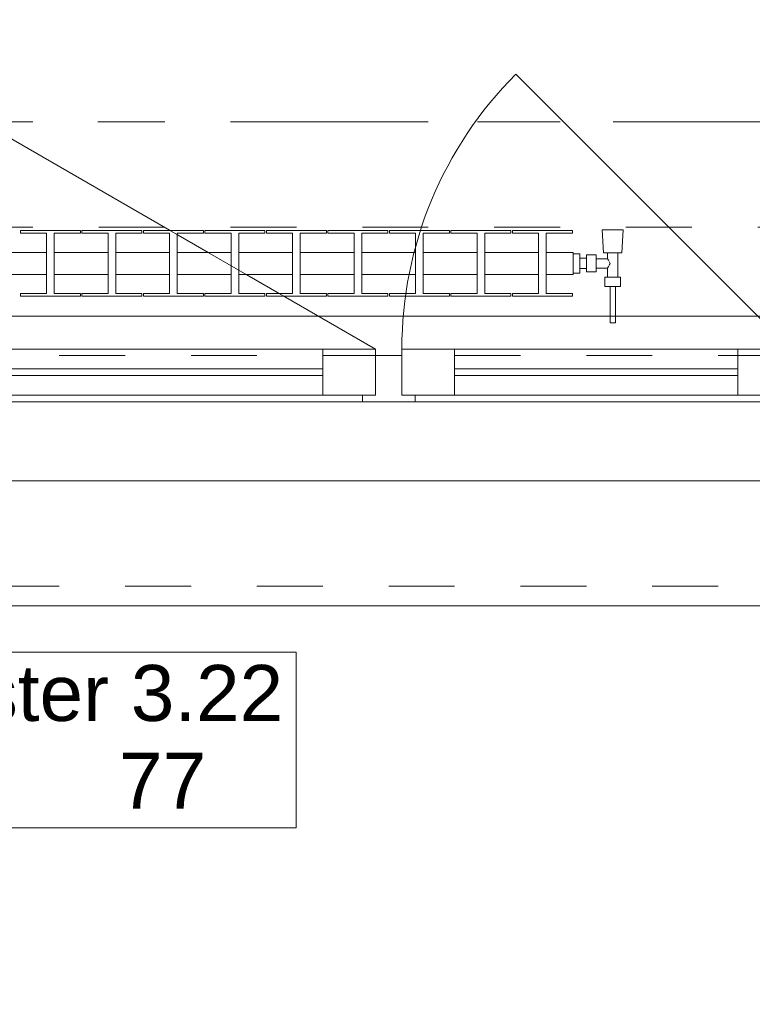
# Model space of a CAD drawing. Header units: metres. Extents: x -4 to 99, y -11 to 17.
# Tile 137 of 256: x 13.06 to 14.17, y -0.79 to 0.7. Entities that reach past the tile are written whole.
import ezdxf

# ---------------------------------------------------------------- set-up
doc = ezdxf.new("R2010")
doc.units = ezdxf.units.M
doc.header["$MEASUREMENT"] = 0
for name, pattern in [('Achse', [0.2, 0.1, -0.05, 0, -0.05]), ('Strichlinie doppelt', [0.546806, 0.264583, -0.105833, 0.070556, -0.105833]), ('Strichlinie eng', [0.115, 0.075, -0.04]), ('Untersicht', [0.1, 0.075, -0.025]), ('Wipeout_Contour', [1, 0, -1])]:
    doc.linetypes.add(name, pattern=pattern)
for name, color, linetype in [('152 - Bemaßung_ Beschriftung.Ausbau', 7, 'Continuous'), ('451 - Universal.Achsen Raster', 7, 'Continuous'), ('603 - Struktur.Bodenplatte_ Decke Roh', 7, 'Continuous'), ('604 - Struktur.Wand Aussen', 7, 'Continuous'), ('608 - Struktur.Träger', 7, 'Continuous'), ('650 - Abdeckung.Fußboden Aufbau', 7, 'Continuous'), ('801 - HKLSE.Heizung_ Klima_ Lüftung', 7, 'Continuous'), ('Neubau_653 - Abdeckung.TB Verkofferung', 7, 'Continuous')]:
    doc.layers.add(name, color=color, linetype=linetype)
doc.styles.add('ERSTELLTER_STIL_2', font='txt')
doc.dimstyles.new('ERSTELLTER_STIL__1', dxfattribs={"dimtxt": 0.1, "dimasz": 0.0532, "dimexe": 0.18, "dimexo": 0.0625, "dimgap": 0, "dimtad": 1, "dimzin": 0, "dimdsep": 46, "dimtxsty": 'ERSTELLTER_STIL_2', "dimblk": 'ARROWHEAD_2', "dimblk1": 'ARROWHEAD_2', "dimblk2": 'ARROWHEAD_2', "dimcen": 0.09, "dimse1": 1, "dimse2": 1, "dimclrd": 7, "dimclre": 7, "dimclrt": 7, "dimazin": 0, "dimtfac": 1, "dimtdec": 4, "dimtmove": 0, "dimatfit": 3, "dimfxl": 1, "dimtolj": 1, "dimtzin": 0, "dimarcsym": 0})
doc.dimstyles.new('ERSTELLTER_STIL__2', dxfattribs={"dimtxt": 0.1, "dimasz": 0.0532, "dimexe": 0.18, "dimexo": 0.0625, "dimgap": 0, "dimtad": 1, "dimtih": 1, "dimtoh": 1, "dimzin": 0, "dimdsep": 46, "dimtxsty": 'ERSTELLTER_STIL_2', "dimblk": 'ARROWHEAD_2', "dimblk1": 'ARROWHEAD_2', "dimblk2": 'ARROWHEAD_2', "dimcen": 0.09, "dimse1": 1, "dimse2": 1, "dimclrd": 7, "dimclre": 7, "dimclrt": 7, "dimazin": 0, "dimtfac": 1, "dimtdec": 4, "dimtmove": 0, "dimatfit": 3, "dimfxl": 1, "dimtolj": 1, "dimtzin": 0, "dimarcsym": 0})
doc.dimstyles.new('ERSTELLTER_STIL__4', dxfattribs={"dimtxt": 0.1, "dimasz": 0.0532, "dimexe": 0.18, "dimexo": 0.0625, "dimgap": 0, "dimtad": 1, "dimzin": 0, "dimdsep": 46, "dimtxsty": 'ERSTELLTER_STIL_2', "dimblk": 'ARROWHEAD_2', "dimblk1": 'ARROWHEAD_2', "dimblk2": 'ARROWHEAD_2', "dimcen": 0.09, "dimse1": 1, "dimse2": 1, "dimclrd": 7, "dimclre": 7, "dimclrt": 7, "dimazin": 0, "dimtfac": 1, "dimtdec": 4, "dimtmove": 2, "dimatfit": 3, "dimfxl": 1, "dimtolj": 1, "dimtzin": 0, "dimarcsym": 0})

# ---------------------------------------------------------------- blocks, each defined once
blk = doc.blocks.new('*D363')
at = {"layer": '152 - Bemaßung_ Beschriftung.Ausbau', "color": 7, "linetype": 'Continuous', "lineweight": 5}
for p, q in [((-1.675, 0.005), (-1.675, 0.245)), ((-1.71, 0.0252), (-1.64, -0.0152)), ((-1.6225, 0.005), (-1.7275, 0.005)), ((-1.675, -0.145), (-1.675, 0.005)), ((-1.71, -0.1248), (-1.64, -0.1652)), ((-1.6225, -0.145), (-1.7275, -0.145)), ((-1.675, -0.1792), (-1.675, -0.145))]:
    blk.add_line(p, q, dxfattribs=at)
at = {"layer": '152 - Bemaßung_ Beschriftung.Ausbau', "color": 7, "lineweight": 5, "insert": (-1.6866, -0.1459), "char_height": 0.1, "attachment_point": 7, "rotation": 90, "style": 'ERSTELLTER_STIL_2'}
blk.add_mtext('\\A1;{\\pql;\\fArial|b0|i0|c0|p38;15}', dxfattribs=at)
blk = doc.blocks.new('ARROWHEAD_2')
at = {"color": 0, "linetype": 'Continuous', "lineweight": 0}
for p, q in [((-0.378, -0.655), (0.378, 0.655)), ((0, 0), (-1, 0))]:
    blk.add_line(p, q, dxfattribs=at)
blk = doc.blocks.new('*D364')
at = {"layer": '152 - Bemaßung_ Beschriftung.Ausbau', "color": 7, "linetype": 'Continuous', "lineweight": 5}
blk.add_line((-1.71, 0.0252), (-1.64, -0.0152), dxfattribs=at)
blk = doc.blocks.new('*D369')
at = {"layer": '152 - Bemaßung_ Beschriftung.Ausbau', "color": 7, "linetype": 'Continuous', "lineweight": 5}
for p, q in [((-2.175, 0.005), (-2.175, 0.245)), ((-2.21, 0.0252), (-2.14, -0.0152)), ((-2.1225, 0.005), (-2.2275, 0.005)), ((-2.175, -0.145), (-2.175, 0.005)), ((-2.21, -0.1248), (-2.14, -0.1652)), ((-2.1225, -0.145), (-2.2275, -0.145)), ((-2.175, -0.1792), (-2.175, -0.145))]:
    blk.add_line(p, q, dxfattribs=at)
at = {"layer": '152 - Bemaßung_ Beschriftung.Ausbau', "color": 7, "lineweight": 5, "insert": (-2.1845, -0.1451), "char_height": 0.1, "attachment_point": 7, "rotation": 90, "style": 'ERSTELLTER_STIL_2'}
blk.add_mtext('\\A1;{\\pql;\\fArial|b0|i0|c0|p38;15}', dxfattribs=at)
blk = doc.blocks.new('*D370')
at = {"layer": '152 - Bemaßung_ Beschriftung.Ausbau', "color": 7, "linetype": 'Continuous', "lineweight": 5}
for p, q in [((-2.21, 0.2702), (-2.14, 0.2298)), ((-2.14, 0.2248), (-2.21, 0.2652)), ((-2.1225, 0.245), (-2.2275, 0.245)), ((-2.175, 0.005), (-2.175, 0.245)), ((-2.21, 0.0252), (-2.14, -0.0152))]:
    blk.add_line(p, q, dxfattribs=at)
at = {"layer": '152 - Bemaßung_ Beschriftung.Ausbau', "color": 7, "lineweight": 5, "insert": (-2.195, 0.0491), "char_height": 0.1, "attachment_point": 7, "rotation": 90, "style": 'ERSTELLTER_STIL_2'}
blk.add_mtext('\\A1;{\\pql;\\fArial|b0|i0|c0|p38;24}', dxfattribs=at)
blk = doc.blocks.new('*D391')
at = {"layer": '152 - Bemaßung_ Beschriftung.Ausbau', "color": 7, "linetype": 'Continuous', "lineweight": 5}
for p, q in [((11.92, -4.1125), (11.92, -4.0075)), ((14.32, -4.1125), (14.32, -4.0075)), ((11.9402, -4.025), (11.8998, -4.095)), ((14.3402, -4.025), (14.2998, -4.095)), ((10.72, -4.06), (11.92, -4.06)), ((11.92, -4.06), (14.32, -4.06)), ((14.32, -4.06), (15.52, -4.06))]:
    blk.add_line(p, q, dxfattribs=at)
at = {"layer": '152 - Bemaßung_ Beschriftung.Ausbau', "color": 7, "lineweight": 5, "char_height": 0.1, "attachment_point": 7, "style": 'ERSTELLTER_STIL_2'}
for s, insert in [('\\A1;{\\pql;\\fArial|b0|i0|c0|p38;2,40}', (12.987, -4.04)), ('\\A1;{\\pql;\\fArial|b0|i0|c0|p38;2,01}', (12.987, -4.18))]:
    blk.add_mtext(s, dxfattribs=dict(at, insert=insert))
blk = doc.blocks.new('*D429')
at = {"layer": '152 - Bemaßung_ Beschriftung.Ausbau', "color": 7, "linetype": 'Continuous', "lineweight": 5}
for p, q in [((11.4, -4.6125), (11.4, -4.5075)), ((18.47, -4.6125), (18.47, -4.5075)), ((11.4202, -4.525), (11.3798, -4.595)), ((18.4902, -4.525), (18.4498, -4.595)), ((11.27, -4.56), (11.4, -4.56)), ((11.4, -4.56), (18.47, -4.56))]:
    blk.add_line(p, q, dxfattribs=at)
at = {"layer": '152 - Bemaßung_ Beschriftung.Ausbau', "color": 7, "lineweight": 5, "char_height": 0.1, "attachment_point": 7, "style": 'ERSTELLTER_STIL_2'}
for s, insert in [('\\A1;{\\pql;\\fArial|b0|i0|c0|p38;7,07}', (14.7261, -4.54)), ('\\A1;{\\pql;\\fArial|b0|i0|c0|p38;12}', (18.298, -4.54))]:
    blk.add_mtext(s, dxfattribs=dict(at, insert=insert))
blk = doc.blocks.new('*D466')
at = {"layer": '152 - Bemaßung_ Beschriftung.Ausbau', "color": 7, "linetype": 'Continuous', "lineweight": 5}
for p, q in [((11.48, -5.1125), (11.48, -5.0075)), ((14.78, -5.1125), (14.78, -5.0075)), ((11.5002, -5.025), (11.4598, -5.095)), ((14.8002, -5.025), (14.7598, -5.095)), ((11.18, -5.06), (11.48, -5.06)), ((11.48, -5.06), (14.78, -5.06)), ((14.78, -5.06), (15.08, -5.06))]:
    blk.add_line(p, q, dxfattribs=at)
at = {"layer": '152 - Bemaßung_ Beschriftung.Ausbau', "color": 7, "lineweight": 5, "insert": (12.997, -5.04), "char_height": 0.1, "attachment_point": 7, "style": 'ERSTELLTER_STIL_2'}
blk.add_mtext('\\A1;{\\pql;\\fArial|b0|i0|c0|p38;3,30}', dxfattribs=at)
blk = doc.blocks.new('*D497')
at = {"layer": '152 - Bemaßung_ Beschriftung.Ausbau', "color": 7, "linetype": 'Continuous', "lineweight": 5}
for p, q in [((-0.165, -5.6125), (-0.165, -5.5075)), ((62.425, -5.6125), (62.425, -5.5075)), ((-0.1448, -5.525), (-0.1852, -5.595)), ((62.4048, -5.595), (62.4452, -5.525)), ((-0.1992, -5.56), (-0.165, -5.56)), ((-0.165, -5.56), (62.425, -5.56)), ((62.425, -5.56), (62.4593, -5.56))]:
    blk.add_line(p, q, dxfattribs=at)
at = {"layer": '152 - Bemaßung_ Beschriftung.Ausbau', "color": 7, "lineweight": 5, "insert": (30.959, -5.54), "char_height": 0.1, "attachment_point": 7, "style": 'ERSTELLTER_STIL_2'}
blk.add_mtext('\\A1;{\\pql;\\fArial|b0|i0|c0|p38;62,59}', dxfattribs=at)

msp = doc.modelspace()

# ---------------------------------------------------------------- linework, layer by layer
at = {"layer": '451 - Universal.Achsen Raster', "color": 160, "linetype": 'Strichlinie doppelt', "lineweight": 9, "true_color": 0x3232ff}
msp.add_line((64.935, 0.55), (-3.175, 0.55), dxfattribs=at)
at = {"layer": '603 - Struktur.Bodenplatte_ Decke Roh', "color": 7, "linetype": 'Continuous', "lineweight": 18, "flags": 128}
msp.add_lwpolyline([(-0.015, 0.005), (43.73, 0.005)], dxfattribs=at)
at = {"layer": '604 - Struktur.Wand Aussen', "color": 7, "linetype": 'Continuous', "lineweight": 13}
for p, q in [((12.72, 0.205), (13.52, 0.205)), ((13.52, 0.135), (13.52, 0.205)), ((13.52, 0.205), (13.6, 0.205)), ((13.6, 0.205), (13.6, 0.135)), ((13.6, 0.135), (13.6, 0.195)), ((13.6, 0.195), (13.62, 0.195)), ((13.62, 0.195), (13.64, 0.195)), ((13.64, 0.135), (13.64, 0.205)), ((13.64, 0.205), (13.72, 0.205)), ((13.64, 0.195), (13.64, 0.135)), ((13.72, 0.205), (14.15, 0.205)), ((13.72, 0.205), (13.72, 0.135)), ((14.15, 0.135), (14.15, 0.205)), ((14.15, 0.205), (14.23, 0.205)), ((12.72, 0.175), (13.52, 0.175)), ((13.52, 0.165), (12.72, 0.165)), ((13.72, 0.175), (14.15, 0.175)), ((14.15, 0.165), (13.72, 0.165)), ((13.52, 0.135), (12.72, 0.135)), ((13.6, 0.135), (13.52, 0.135)), ((13.58, 0.125), (13.58, 0.135)), ((13.58, 0.135), (13.6, 0.135)), ((13.64, 0.135), (13.66, 0.135)), ((13.72, 0.135), (13.64, 0.135)), ((13.66, 0.135), (13.66, 0.125)), ((14.15, 0.135), (13.72, 0.135)), ((14.23, 0.135), (14.15, 0.135)), ((13.58, 0.125), (12.66, 0.125)), ((13.62, 0.125), (13.58, 0.125)), ((13.66, 0.125), (13.62, 0.125)), ((14.21, 0.125), (13.66, 0.125))]:
    msp.add_line(p, q, dxfattribs=at)
at = {"layer": '604 - Struktur.Wand Aussen', "color": 7, "linetype": 'Strichlinie eng', "lineweight": 9}
msp.add_line((12.02, -0.155), (14.22, -0.155), dxfattribs=at)
at = {"layer": '604 - Struktur.Wand Aussen', "color": 7, "linetype": 'Continuous', "lineweight": 9}
msp.add_line((12.02, -0.185), (14.22, -0.185), dxfattribs=at)
at = {"layer": '604 - Struktur.Wand Aussen', "color": 7, "linetype": 'Continuous', "lineweight": 9, "flags": 128}
msp.add_lwpolyline([(12.7606, -0.5221), (13.4794, -0.5221), (13.4794, -0.3886), (13.4794, -0.255), (12.7606, -0.255), (12.7606, -0.3886)], close=True, dxfattribs=at)
at = {"layer": '608 - Struktur.Träger', "color": 7, "linetype": 'Achse', "lineweight": 9}
msp.add_line((0.38, 0.55), (61.88, 0.55), dxfattribs=at)
at = {"layer": '650 - Abdeckung.Fußboden Aufbau', "color": 7, "linetype": 'Continuous', "lineweight": 13, "flags": 128}
msp.add_lwpolyline([(11.4, 0.71), (11.49, 0.71), (11.49, 0.255), (14.77, 0.255), (14.77, 0.71), (14.845, 0.71), (14.845, 5.48), (13.79, 5.48), (13.79, 5.805), (13.74, 5.805)], dxfattribs=at)
at = {"layer": 'Neubau_653 - Abdeckung.TB Verkofferung', "color": 1, "linetype": 'Untersicht', "lineweight": 9}
msp.add_line((7.92, 0.195), (29.23, 0.195), dxfattribs=at)

# ---------------------------------------------------------------- texts
at = {"layer": '604 - Struktur.Wand Aussen', "color": 7, "lineweight": 9, "char_height": 0.085, "style": 'ERSTELLTER_STIL_2'}
for s, insert, attachment_point in [('\\A1;{\\pql;\\pt0;\\fArial|b0|i0|c0|p38;Fenster 3.22}', (12.7932, -0.3609), 7), ('\\A1;{\\pql;\\pt0;\\fArial|b0|i0|c0|p38;}', (13.3399, -0.3886), 1), ('\\A1;{\\pql;\\pt0,0.05;\\fArial|b0|i0|c0|p38;77\\fArial|b0|i0|c0|p38;\\A1{\\H.66x;\\S^  ;}\\fArial|b0|i0|c0|p38;\\fArial|b0|i0|c0|p38;\\A1{\\H.66x;\\S^  ;}}', (13.2109, -0.408), 1)]:
    msp.add_mtext(s, dxfattribs=dict(at, insert=insert, attachment_point=attachment_point))

# ---------------------------------------------------------------- dimensions: what is measured, and where the dimension line sits
at = {"layer": '152 - Bemaßung_ Beschriftung.Ausbau', "color": 7, "linetype": 'Continuous', "lineweight": 5}
for base, p1, p2, picture, middle in [((14.32, -4.06), (11.92, 0.125), (14.32, 0.125), '*D391', (13.1169, -3.99)), ((62.425, -5.56), (-0.165, -0.145), (62.425, -0.145), '*D497', (31.127, -5.49))]:
    dim = msp.add_linear_dim(base=base, p1=p1, p2=p2, dimstyle='ERSTELLTER_STIL__2', dxfattribs=at)
    dim.commit()
    dim.dimension.update_dxf_attribs({"geometry": picture, "text_midpoint": middle, "dimtype": 160})
dim = msp.add_linear_dim(base=(-1.675, 0.005), p1=(62.275025, 0.005), p2=(-0.015, 0.005), angle=90, dimstyle='ERSTELLTER_STIL__1', dxfattribs=at)
dim.commit()
dim.dimension.update_dxf_attribs({"geometry": '*D364', "text_midpoint": (-1.7450000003, 0.001853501), "dimtype": 160, "text_rotation": 90})

# ---------------------------------------------------------------- next in the draw order: wipeouts: each hides what was drawn before it
at = {"color": 254, "linetype": 'Wipeout_Contour', "lineweight": 0, "ltscale": 3223.73449}
msp.add_wipeout([(13.9, 0.3183), (13.9, 0.3517), (13.8592, 0.3517), (13.8592, 0.3808), (13.8988, 0.3808), (13.8988, 0.385), (13.8078, 0.385), (13.8078, 0.3808), (13.8475, 0.3808), (13.8475, 0.3517), (13.7658, 0.3517), (13.7658, 0.3808), (13.8055, 0.3808), (13.8055, 0.385), (13.7145, 0.385), (13.7145, 0.3808), (13.7542, 0.3808), (13.7542, 0.3517), (13.6725, 0.3517), (13.6725, 0.3808), (13.7122, 0.3808), (13.7122, 0.385), (13.6212, 0.385), (13.6212, 0.3808), (13.6608, 0.3808), (13.6608, 0.3517), (13.5792, 0.3517), (13.5792, 0.3808), (13.6188, 0.3808), (13.6188, 0.385), (13.5278, 0.385), (13.5278, 0.3808), (13.5675, 0.3808), (13.5675, 0.3517), (13.4858, 0.3517), (13.4858, 0.3808), (13.5255, 0.3808), (13.5255, 0.385), (13.4345, 0.385), (13.4345, 0.3808), (13.4742, 0.3808), (13.4742, 0.3517), (13.3925, 0.3517), (13.3925, 0.3808), (13.4322, 0.3808), (13.4322, 0.385), (13.3412, 0.385), (13.3412, 0.3808), (13.3808, 0.3808), (13.3808, 0.3517), (13.2992, 0.3517), (13.2992, 0.3808), (13.3388, 0.3808), (13.3388, 0.385), (13.2478, 0.385), (13.2478, 0.3808), (13.2875, 0.3808), (13.2875, 0.3517), (13.2058, 0.3517), (13.2058, 0.3808), (13.2455, 0.3808), (13.2455, 0.385), (13.1545, 0.385), (13.1545, 0.3808), (13.1942, 0.3808), (13.1942, 0.3517), (13.1125, 0.3517), (13.1125, 0.3808), (13.1522, 0.3808), (13.1522, 0.385), (13.0612, 0.385), (13.0612, 0.3808), (13.1008, 0.3808), (13.1008, 0.3517), (13.0192, 0.3517), (13.0192, 0.3808), (13.0588, 0.3808), (13.0588, 0.385), (12.9678, 0.385), (12.9678, 0.3808), (13.0075, 0.3808), (13.0075, 0.3517), (12.9258, 0.3517), (12.9258, 0.3808), (12.9655, 0.3808), (12.9655, 0.385), (12.8745, 0.385), (12.8745, 0.3808), (12.9142, 0.3808), (12.9142, 0.3517), (12.8325, 0.3517), (12.8325, 0.3808), (12.8722, 0.3808), (12.8722, 0.385), (12.7812, 0.385), (12.7812, 0.3808), (12.8208, 0.3808), (12.8208, 0.3517), (12.7392, 0.3517), (12.7392, 0.3808), (12.7788, 0.3808), (12.7788, 0.385), (12.6878, 0.385), (12.6878, 0.3808), (12.7275, 0.3808), (12.7275, 0.3517), (12.6458, 0.3517), (12.6458, 0.3808), (12.6855, 0.3808), (12.6855, 0.385), (12.5945, 0.385), (12.5945, 0.3808), (12.6342, 0.3808), (12.6342, 0.3517), (12.5525, 0.3517), (12.5525, 0.3808), (12.5922, 0.3808), (12.5922, 0.385), (12.5012, 0.385), (12.5012, 0.3808), (12.5408, 0.3808), (12.5408, 0.3517), (12.5, 0.3517), (12.5, 0.3183), (12.5408, 0.3183), (12.5408, 0.2892), (12.5012, 0.2892), (12.5012, 0.285), (12.5922, 0.285), (12.5922, 0.2892), (12.5525, 0.2892), (12.5525, 0.3183), (12.6342, 0.3183), (12.6342, 0.2892), (12.5945, 0.2892), (12.5945, 0.285), (12.6855, 0.285), (12.6855, 0.2892), (12.6458, 0.2892), (12.6458, 0.3183), (12.7275, 0.3183), (12.7275, 0.2892), (12.6878, 0.2892), (12.6878, 0.285), (12.7788, 0.285), (12.7788, 0.2892), (12.7392, 0.2892), (12.7392, 0.3183), (12.8208, 0.3183), (12.8208, 0.2892), (12.7812, 0.2892), (12.7812, 0.285), (12.8722, 0.285), (12.8722, 0.2892), (12.8325, 0.2892), (12.8325, 0.3183), (12.9142, 0.3183), (12.9142, 0.2892), (12.8745, 0.2892), (12.8745, 0.285), (12.9655, 0.285), (12.9655, 0.2892), (12.9258, 0.2892), (12.9258, 0.3183), (13.0075, 0.3183), (13.0075, 0.2892), (12.9678, 0.2892), (12.9678, 0.285), (13.0588, 0.285), (13.0588, 0.2892), (13.0192, 0.2892), (13.0192, 0.3183), (13.1008, 0.3183), (13.1008, 0.2892), (13.0612, 0.2892), (13.0612, 0.285), (13.1522, 0.285), (13.1522, 0.2892), (13.1125, 0.2892), (13.1125, 0.3183), (13.1942, 0.3183), (13.1942, 0.2892), (13.1545, 0.2892), (13.1545, 0.285), (13.2455, 0.285), (13.2455, 0.2892), (13.2058, 0.2892), (13.2058, 0.3183), (13.2875, 0.3183), (13.2875, 0.2892), (13.2478, 0.2892), (13.2478, 0.285), (13.3388, 0.285), (13.3388, 0.2892), (13.2992, 0.2892), (13.2992, 0.3183), (13.3808, 0.3183), (13.3808, 0.2892), (13.3412, 0.2892), (13.3412, 0.285), (13.4322, 0.285), (13.4322, 0.2892), (13.3925, 0.2892), (13.3925, 0.3183), (13.4742, 0.3183), (13.4742, 0.2892), (13.4345, 0.2892), (13.4345, 0.285), (13.5255, 0.285), (13.5255, 0.2892), (13.4858, 0.2892), (13.4858, 0.3183), (13.5675, 0.3183), (13.5675, 0.2892), (13.5278, 0.2892), (13.5278, 0.285), (13.6188, 0.285), (13.6188, 0.2892), (13.5792, 0.2892), (13.5792, 0.3183), (13.6608, 0.3183), (13.6608, 0.2892), (13.6212, 0.2892), (13.6212, 0.285), (13.7122, 0.285), (13.7122, 0.2892), (13.6725, 0.2892), (13.6725, 0.3183), (13.7542, 0.3183), (13.7542, 0.2892), (13.7145, 0.2892), (13.7145, 0.285), (13.8055, 0.285), (13.8055, 0.2892), (13.7658, 0.2892), (13.7658, 0.3183), (13.8475, 0.3183), (13.8475, 0.2892), (13.8078, 0.2892), (13.8078, 0.285), (13.8988, 0.285), (13.8988, 0.2892), (13.8592, 0.2892), (13.8592, 0.3183)], dxfattribs=at).dxf.layer = '801 - HKLSE.Heizung_ Klima_ Lüftung'

# ---------------------------------------------------------------- next in the draw order: linework, layer by layer
at = {"layer": '604 - Struktur.Wand Aussen', "color": 7, "linetype": 'Continuous', "lineweight": 9}
msp.add_line((13.6, 0.205), (12.7686, 0.685), dxfattribs=at)
msp.add_arc((14.23, 0.205), 0.59, 135, 180, dxfattribs=at)
at = {"layer": '801 - HKLSE.Heizung_ Klima_ Lüftung', "color": 7, "linetype": 'Continuous', "lineweight": 5}
for p, q in [((13.1522, 0.385), (13.0612, 0.385)), ((13.0612, 0.385), (13.0612, 0.3808)), ((13.1522, 0.385), (13.0612, 0.385)), ((13.0612, 0.385), (13.0612, 0.3808)), ((13.0612, 0.3808), (13.1008, 0.3808)), ((13.1008, 0.3808), (13.1008, 0.2892)), ((13.1125, 0.2892), (13.1125, 0.3808)), ((13.1125, 0.3808), (13.1522, 0.3808)), ((13.1522, 0.3808), (13.1522, 0.385)), ((13.2455, 0.385), (13.1545, 0.385)), ((13.1545, 0.385), (13.1545, 0.3808)), ((13.2455, 0.385), (13.1545, 0.385)), ((13.1545, 0.385), (13.1545, 0.3808)), ((13.1545, 0.3808), (13.1942, 0.3808)), ((13.1942, 0.3808), (13.1942, 0.2892)), ((13.2058, 0.2892), (13.2058, 0.3808)), ((13.2058, 0.3808), (13.2455, 0.3808)), ((13.2455, 0.3808), (13.2455, 0.385)), ((13.3388, 0.385), (13.2478, 0.385)), ((13.3388, 0.385), (13.2478, 0.385)), ((13.2478, 0.385), (13.2478, 0.3808)), ((13.2478, 0.3808), (13.2875, 0.3808)), ((13.2875, 0.3808), (13.2875, 0.2892)), ((13.2992, 0.2892), (13.2992, 0.3808)), ((13.2992, 0.3808), (13.3388, 0.3808)), ((13.3388, 0.3808), (13.3388, 0.385)), ((13.3388, 0.3808), (13.3388, 0.385)), ((13.4322, 0.385), (13.3412, 0.385)), ((13.4322, 0.385), (13.3412, 0.385)), ((13.3412, 0.385), (13.3412, 0.3808)), ((13.3412, 0.3808), (13.3808, 0.3808)), ((13.3808, 0.3808), (13.3808, 0.2892)), ((13.3925, 0.2892), (13.3925, 0.3808)), ((13.3925, 0.3808), (13.4322, 0.3808)), ((13.4322, 0.3808), (13.4322, 0.385)), ((13.5255, 0.385), (13.4345, 0.385)), ((13.4345, 0.385), (13.4345, 0.3808)), ((13.5255, 0.385), (13.4345, 0.385)), ((13.4345, 0.385), (13.4345, 0.3808)), ((13.4345, 0.3808), (13.4742, 0.3808)), ((13.4742, 0.3808), (13.4742, 0.2892)), ((13.4858, 0.2892), (13.4858, 0.3808)), ((13.4858, 0.3808), (13.5255, 0.3808)), ((13.5255, 0.3808), (13.5255, 0.385)), ((13.5255, 0.3808), (13.5255, 0.385)), ((13.6188, 0.385), (13.5278, 0.385)), ((13.6188, 0.385), (13.5278, 0.385)), ((13.5278, 0.385), (13.5278, 0.3808)), ((13.5278, 0.3808), (13.5675, 0.3808)), ((13.5675, 0.3808), (13.5675, 0.2892)), ((13.5792, 0.2892), (13.5792, 0.3808)), ((13.5792, 0.3808), (13.6188, 0.3808)), ((13.6188, 0.3808), (13.6188, 0.385)), ((13.7122, 0.385), (13.6212, 0.385)), ((13.6212, 0.385), (13.6212, 0.3808)), ((13.7122, 0.385), (13.6212, 0.385)), ((13.6212, 0.385), (13.6212, 0.3808)), ((13.6212, 0.3808), (13.6608, 0.3808)), ((13.6608, 0.3808), (13.6608, 0.2892)), ((13.6725, 0.2892), (13.6725, 0.3808)), ((13.6725, 0.3808), (13.7122, 0.3808)), ((13.7122, 0.3808), (13.7122, 0.385)), ((13.8055, 0.385), (13.7145, 0.385)), ((13.7145, 0.385), (13.7145, 0.3808)), ((13.8055, 0.385), (13.7145, 0.385)), ((13.7145, 0.385), (13.7145, 0.3808)), ((13.7145, 0.3808), (13.7542, 0.3808)), ((13.7542, 0.3808), (13.7542, 0.2892)), ((13.7658, 0.2892), (13.7658, 0.3808)), ((13.7658, 0.3808), (13.8055, 0.3808)), ((13.8055, 0.3808), (13.8055, 0.385)), ((13.8055, 0.3808), (13.8055, 0.385)), ((13.8078, 0.385), (13.8078, 0.3808)), ((13.8078, 0.3808), (13.8475, 0.3808)), ((13.8475, 0.3808), (13.8475, 0.2892)), ((13.8592, 0.2892), (13.8592, 0.3808)), ((13.1008, 0.3517), (13.0192, 0.3517)), ((13.1942, 0.3517), (13.1125, 0.3517)), ((13.2875, 0.3517), (13.2058, 0.3517)), ((13.3808, 0.3517), (13.2992, 0.3517)), ((13.4742, 0.3517), (13.3925, 0.3517)), ((13.5675, 0.3517), (13.4858, 0.3517)), ((13.6608, 0.3517), (13.5792, 0.3517)), ((13.7542, 0.3517), (13.6725, 0.3517)), ((13.8475, 0.3517), (13.7658, 0.3517)), ((13.1008, 0.3183), (13.0192, 0.3183)), ((13.1942, 0.3183), (13.1125, 0.3183)), ((13.2875, 0.3183), (13.2058, 0.3183)), ((13.3808, 0.3183), (13.2992, 0.3183)), ((13.4742, 0.3183), (13.3925, 0.3183)), ((13.5675, 0.3183), (13.4858, 0.3183)), ((13.6608, 0.3183), (13.5792, 0.3183)), ((13.7542, 0.3183), (13.6725, 0.3183)), ((13.8475, 0.3183), (13.7658, 0.3183)), ((13.0612, 0.2892), (13.0612, 0.285)), ((13.1008, 0.2892), (13.0612, 0.2892)), ((13.0612, 0.2892), (13.0612, 0.285)), ((13.0612, 0.285), (13.1522, 0.285)), ((13.1522, 0.2892), (13.1125, 0.2892)), ((13.1522, 0.285), (13.1522, 0.2892)), ((13.1545, 0.2892), (13.1545, 0.285)), ((13.1942, 0.2892), (13.1545, 0.2892)), ((13.1545, 0.2892), (13.1545, 0.285)), ((13.1545, 0.285), (13.2455, 0.285)), ((13.2455, 0.2892), (13.2058, 0.2892)), ((13.2455, 0.285), (13.2455, 0.2892)), ((13.2875, 0.2892), (13.2478, 0.2892)), ((13.2478, 0.2892), (13.2478, 0.285)), ((13.2478, 0.285), (13.3388, 0.285)), ((13.3388, 0.2892), (13.2992, 0.2892)), ((13.3388, 0.285), (13.3388, 0.2892)), ((13.3388, 0.285), (13.3388, 0.2892)), ((13.3808, 0.2892), (13.3412, 0.2892)), ((13.3412, 0.2892), (13.3412, 0.285)), ((13.3412, 0.285), (13.4322, 0.285)), ((13.4322, 0.2892), (13.3925, 0.2892)), ((13.4322, 0.285), (13.4322, 0.2892)), ((13.4345, 0.2892), (13.4345, 0.285)), ((13.4742, 0.2892), (13.4345, 0.2892)), ((13.4345, 0.2892), (13.4345, 0.285)), ((13.4345, 0.285), (13.5255, 0.285)), ((13.5255, 0.2892), (13.4858, 0.2892)), ((13.5255, 0.285), (13.5255, 0.2892)), ((13.5255, 0.285), (13.5255, 0.2892)), ((13.5675, 0.2892), (13.5278, 0.2892)), ((13.5278, 0.2892), (13.5278, 0.285)), ((13.5278, 0.285), (13.6188, 0.285)), ((13.6188, 0.2892), (13.5792, 0.2892)), ((13.6188, 0.285), (13.6188, 0.2892)), ((13.6212, 0.2892), (13.6212, 0.285)), ((13.6608, 0.2892), (13.6212, 0.2892)), ((13.6212, 0.2892), (13.6212, 0.285)), ((13.6212, 0.285), (13.7122, 0.285)), ((13.7122, 0.2892), (13.6725, 0.2892)), ((13.7122, 0.285), (13.7122, 0.2892)), ((13.7145, 0.2892), (13.7145, 0.285)), ((13.7542, 0.2892), (13.7145, 0.2892)), ((13.7145, 0.2892), (13.7145, 0.285)), ((13.7145, 0.285), (13.8055, 0.285)), ((13.8055, 0.2892), (13.7658, 0.2892)), ((13.8055, 0.285), (13.8055, 0.2892)), ((13.8055, 0.285), (13.8055, 0.2892)), ((13.8475, 0.2892), (13.8078, 0.2892)), ((13.8078, 0.2892), (13.8078, 0.285))]:
    msp.add_line(p, q, dxfattribs=at)

# ---------------------------------------------------------------- next in the draw order: wipeouts: each hides what was drawn before it
at = {"color": 254, "linetype": 'Wipeout_Contour', "lineweight": 0, "ltscale": 444.964915}
msp.add_wipeout([(13.9, 0.3497), (13.9, 0.3203), (13.91, 0.3203), (13.91, 0.327), (13.92, 0.327), (13.92, 0.322), (13.935, 0.322), (13.935, 0.328), (13.952, 0.328), (13.952, 0.314), (13.948, 0.314), (13.948, 0.3), (13.956, 0.3), (13.956, 0.245), (13.964, 0.245), (13.964, 0.3), (13.972, 0.3), (13.972, 0.314), (13.968, 0.314), (13.968, 0.351), (13.974, 0.351), (13.976, 0.386), (13.944, 0.386), (13.946, 0.351), (13.952, 0.351), (13.952, 0.342), (13.935, 0.342), (13.935, 0.348), (13.92, 0.348), (13.92, 0.343), (13.91, 0.343), (13.91, 0.3497)], dxfattribs=at).dxf.layer = '801 - HKLSE.Heizung_ Klima_ Lüftung'

# ---------------------------------------------------------------- next in the draw order: linework, layer by layer
at = {"layer": '604 - Struktur.Wand Aussen', "color": 7, "linetype": 'Continuous', "lineweight": 9}
for p, q in [((14.23, 0.205), (13.8128, 0.6222)), ((11.93, 0.255), (14.31, 0.255))]:
    msp.add_line(p, q, dxfattribs=at)
at = {"layer": '604 - Struktur.Wand Aussen', "color": 7, "linetype": 'Strichlinie eng', "lineweight": 9}
msp.add_line((11.93, 0.255), (14.31, 0.255), dxfattribs=at)
at = {"layer": '608 - Struktur.Träger', "color": 7, "linetype": 'Untersicht', "lineweight": 13}
msp.add_line((0.38, 0.39), (61.88, 0.39), dxfattribs=at)
at = {"layer": '801 - HKLSE.Heizung_ Klima_ Lüftung', "color": 7, "linetype": 'Continuous', "lineweight": 5}
for p, q in [((13.8988, 0.385), (13.8078, 0.385)), ((13.8988, 0.385), (13.8078, 0.385)), ((13.8592, 0.3808), (13.8988, 0.3808)), ((13.8988, 0.3808), (13.8988, 0.385)), ((13.8988, 0.3808), (13.8988, 0.385)), ((13.9487, 0.386), (13.944, 0.386)), ((13.944, 0.386), (13.9487, 0.386)), ((13.946, 0.351), (13.944, 0.386)), ((13.9487, 0.386), (13.96, 0.386)), ((13.96, 0.386), (13.9487, 0.386)), ((13.96, 0.386), (13.9713, 0.386)), ((13.9713, 0.386), (13.96, 0.386)), ((13.9713, 0.386), (13.976, 0.386)), ((13.976, 0.386), (13.9713, 0.386)), ((13.974, 0.351), (13.976, 0.386)), ((13.9, 0.3517), (13.8592, 0.3517)), ((13.9, 0.3468), (13.9, 0.3517)), ((13.91, 0.3497), (13.9, 0.3497)), ((13.91, 0.3497), (13.9, 0.3497)), ((13.91, 0.3497), (13.9, 0.3497)), ((13.91, 0.3497), (13.9, 0.3497)), ((13.9, 0.335), (13.9, 0.3468)), ((13.91, 0.335), (13.91, 0.3497)), ((13.91, 0.335), (13.91, 0.3497)), ((13.92, 0.3415), (13.92, 0.348)), ((13.935, 0.348), (13.92, 0.348)), ((13.935, 0.3415), (13.935, 0.348)), ((13.946, 0.351), (13.9501, 0.351)), ((13.9501, 0.351), (13.96, 0.351)), ((13.952, 0.342), (13.952, 0.351)), ((13.96, 0.351), (13.9699, 0.351)), ((13.968, 0.314), (13.968, 0.351)), ((13.9699, 0.351), (13.974, 0.351)), ((13.9, 0.3232), (13.9, 0.335)), ((13.91, 0.3407), (13.91, 0.343)), ((13.92, 0.343), (13.91, 0.343)), ((13.91, 0.335), (13.91, 0.3407)), ((13.91, 0.3203), (13.91, 0.335)), ((13.91, 0.3203), (13.91, 0.335)), ((13.91, 0.3293), (13.91, 0.335)), ((13.91, 0.327), (13.91, 0.3293)), ((13.92, 0.3285), (13.92, 0.3415)), ((13.952, 0.342), (13.935, 0.342)), ((13.935, 0.3285), (13.935, 0.3415)), ((13.9537, 0.3399), (13.952, 0.342)), ((13.952, 0.328), (13.9537, 0.3301)), ((13.9542, 0.3389), (13.9537, 0.3399)), ((13.9537, 0.3301), (13.9542, 0.3311)), ((13.9561, 0.335), (13.9547, 0.3379)), ((13.9547, 0.3321), (13.9561, 0.335)), ((13.9, 0.3183), (13.8592, 0.3183)), ((13.9, 0.3183), (13.9, 0.3232)), ((13.91, 0.3203), (13.9, 0.3203)), ((13.91, 0.3203), (13.9, 0.3203)), ((13.92, 0.327), (13.91, 0.327)), ((13.92, 0.322), (13.92, 0.3285)), ((13.935, 0.322), (13.92, 0.322)), ((13.935, 0.322), (13.935, 0.3285)), ((13.952, 0.328), (13.935, 0.328)), ((13.948, 0.314), (13.954, 0.314)), ((13.948, 0.3), (13.948, 0.314)), ((13.952, 0.314), (13.952, 0.328)), ((13.954, 0.314), (13.966, 0.314)), ((13.966, 0.314), (13.972, 0.314)), ((13.972, 0.3), (13.972, 0.314)), ((13.948, 0.3), (13.954, 0.3)), ((13.954, 0.3), (13.966, 0.3)), ((13.956, 0.245), (13.956, 0.3)), ((13.956, 0.3), (13.9572, 0.3)), ((13.9572, 0.3), (13.96, 0.3)), ((13.96, 0.3), (13.9628, 0.3)), ((13.9628, 0.3), (13.964, 0.3)), ((13.964, 0.245), (13.964, 0.3)), ((13.966, 0.3), (13.972, 0.3)), ((13.8078, 0.285), (13.8988, 0.285)), ((13.8988, 0.2892), (13.8592, 0.2892)), ((13.8988, 0.285), (13.8988, 0.2892)), ((13.8988, 0.285), (13.8988, 0.2892)), ((13.956, 0.245), (13.9572, 0.245)), ((13.9572, 0.245), (13.96, 0.245)), ((13.96, 0.245), (13.9628, 0.245)), ((13.9628, 0.245), (13.964, 0.245))]:
    msp.add_line(p, q, dxfattribs=at)

# ---------------------------------------------------------------- next in the draw order: dimensions: what is measured, and where the dimension line sits
at = {"layer": '152 - Bemaßung_ Beschriftung.Ausbau', "color": 7, "linetype": 'Continuous', "lineweight": 5}
for base, p1, p2, picture, middle in [((18.47, -4.56), (11.4, 2.95), (18.47, 2.95), '*D429', (14.856, -4.49)), ((14.78, -5.06), (11.48, 0.7), (14.78, 0.7), '*D466', (13.1268, -4.99))]:
    dim = msp.add_linear_dim(base=base, p1=p1, p2=p2, dimstyle='ERSTELLTER_STIL__2', dxfattribs=at)
    dim.commit()
    dim.dimension.update_dxf_attribs({"geometry": picture, "text_midpoint": middle, "dimtype": 160})
for base, p1, p2, dimstyle, picture, middle in [((-2.175, 0.245), (62.275, 0.005), (0.37, 0.245), 'ERSTELLTER_STIL__1', '*D370', (-2.245, 0.1253)), ((-2.175, 0.005), (-0.165, -0.145), (62.275, 0.005), 'ERSTELLTER_STIL__4', '*D369', (-2.2345, -0.0689)), ((-1.675, 0.005), (-0.165, -0.145), (62.275, 0.005), 'ERSTELLTER_STIL__4', '*D363', (-1.7366, -0.0697))]:
    dim = msp.add_linear_dim(base=base, p1=p1, p2=p2, angle=90, dimstyle=dimstyle, dxfattribs=at)
    dim.commit()
    dim.dimension.update_dxf_attribs({"geometry": picture, "text_midpoint": middle, "dimtype": 160, "text_rotation": 90})

doc.saveas('drawing.dxf')
